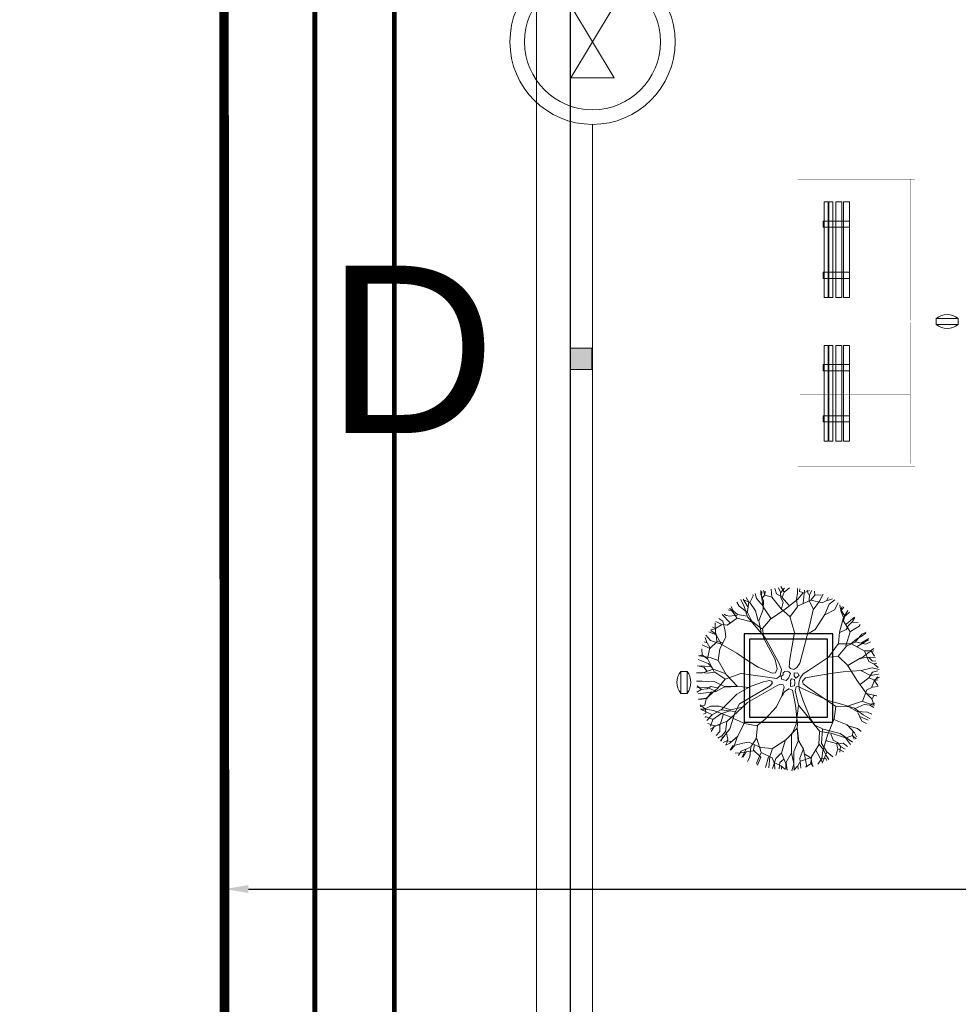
# Model space of a CAD drawing. Header units: millimetres. Extents: x 747415 to 1601423, y -236173 to 551995.
# Tile 187 of 256: x 1014566 to 1034182, y 53156 to 73743. Entities that reach past the tile are written whole.
import ezdxf
from ezdxf.lldxf.tags import DXFTag

# ---------------------------------------------------------------- set-up
doc = ezdxf.new("R2010")
doc.units = ezdxf.units.MM
doc.header["$LTSCALE"] = 100
doc.header["$MEASUREMENT"] = 0
doc.linetypes.add('HIDDEN2', pattern=[4.7625, 3.175, -1.5875])
doc.layers.get('0').update_dxf_attribs({"linetype": 'CONTINUOUS', "lineweight": 0})
doc.layers.get('DEFPOINTS').update_dxf_attribs({"color": 6, "linetype": 'CONTINUOUS', "lineweight": 0})
for name, color, linetype, lineweight in [('T--A9042_BEPLANTING', 90, 'CONTINUOUS', 0), ('T--L9020_GEBOUWEN', 252, 'CONTINUOUS', 0), ('T--L9042_BOMEN', 84, 'CONTINUOUS', 0), ('T--L9052_Hemelwaterafvoer', 130, 'HEMELWATER_AFVOER', 0), ('T--L9052_Straatkolken', 240, 'CONTINUOUS', 0), ('T--L9053_Water', 240, 'BLUS_WATER_LEIDING', 0), ('T--L9053_Waterleidingen', 170, 'TAP_WATER', 0), ('T--L9064_ICT', 170, 'ICT_LEIDING', 0), ('T--L9065_BEVEILIGING_Brandkranen', 240, 'CONTINUOUS', 0), ('T--L9071_TERREINMEUBILAIR_Bank', 250, 'CONTINUOUS', 0), ('T--M9040_Terrein_Afwerking_Plein', 244, 'CONTINUOUS', 0), ('T--T9020_GEBOUWEN', 7, 'CONTINUOUS', 0)]:
    doc.layers.add(name, color=color, linetype=linetype, lineweight=lineweight)
doc.layers.add('T--L9022_OVERKAPPING_Bushokje', color=7, linetype='HIDDEN2')
doc.layers.add('T--L9041_VERHARDING_Wegen', color=7, linetype='CONTINUOUS')
doc.styles.add('Raymond nov 2012', font='isocpeur.ttf', dxfattribs={"height": 1500})
doc.styles.get("Standard").update_dxf_attribs({"font": 'arial.ttf'})
tags = doc.linetypes.add('BLUS_WATER_LEIDING', pattern='A,12.7,-5.08,["BSH",Standard,S=2.54,R=0,X=-2.54,Y=-1.27],-7.62', length=25.4).pattern_tags.tags
tags[6] = DXFTag(74, 10)
tags = doc.linetypes.add('HEMELWATER_AFVOER', pattern='A,12.7,-5.08,["HWA",Standard,S=2.54,R=0,X=-2.54,Y=-1.27],-7.62', length=25.4).pattern_tags.tags
tags[6] = DXFTag(74, 10)
tags = doc.linetypes.add('ICT_LEIDING', pattern='A,12.7,-5.08,["ICT",Standard,S=2.54,R=0,X=-2.54,Y=-1.27],-7.62', length=25.4).pattern_tags.tags
tags[6] = DXFTag(74, 10)
tags = doc.linetypes.add('TAP_WATER', pattern='A,12.7,-5.08,["Water",Standard,S=2.54,R=0,X=-3.81,Y=-1.27],-7.62', length=25.4).pattern_tags.tags
tags[6] = DXFTag(74, 10)
doc.dimstyles.get("Standard").update_dxf_attribs({"dimtxt": 0.18, "dimasz": 500, "dimexe": 0.18, "dimexo": 0.0625, "dimgap": 0.09, "dimtad": 0, "dimtoh": 1, "dimdec": 0, "dimzin": 0, "dimdsep": 46, "dimtxsty": 'Standard', "dimcen": 0.09, "dimadec": 0, "dimazin": 0, "dimtfac": 1, "dimtdec": 0, "dimtofl": 0, "dimtmove": 0, "dimatfit": 3, "dimfxl": 1, "dimtolj": 1, "dimtzin": 0, "dimarcsym": 0})

# ---------------------------------------------------------------- blocks, each defined once
blk = doc.blocks.new('brandkraan')
at = {"layer": 'T--L9053_Water', "linetype": 'Continuous', "lineweight": 0}
for p, q in [((-450, 750), (450, -750)), ((-450, 750), (450, 750)), ((450, 750), (-450, -750)), ((450, -750), (0, 0)), ((-450, -750), (450, -750))]:
    blk.add_line(p, q, dxfattribs=at)
for radius in [1726, 1421]:
    blk.add_circle((0, 0), radius, dxfattribs=at)
blk = doc.blocks.new('*D118')
at = {"layer": 'DEFPOINTS', "color": 0, "linetype": 'Continuous', "transparency": 16777216}
for p in [(1018847, 55566), (1018847, 55566), (1087638, 55566)]:
    blk.add_point(p, dxfattribs=at)
at = {"layer": 'T--M9040_Terrein_Afwerking_Plein', "color": 0, "linetype": 'Continuous', "lineweight": -2, "transparency": 16777216}
for p, q in [((1018847, 55566), (1018847, 55566)), ((1019347, 55566), (1049267, 55566)), ((1087138, 55566), (1057217, 55566)), ((1087638, 55566), (1087638, 55566))]:
    blk.add_line(p, q, dxfattribs=at)
at = {"layer": 'T--M9040_Terrein_Afwerking_Plein', "color": 0, "linetype": 'Continuous', "transparency": 16777216}
for points in [[(1019347, 55649), (1019347, 55483), (1018847, 55566)], [(1087138, 55649), (1087138, 55483), (1087638, 55566)]]:
    blk.add_solid(points, dxfattribs=at)
at = {"layer": 'T--M9040_Terrein_Afwerking_Plein', "color": 0, "linetype": 'Continuous', "transparency": 16777216, "insert": (1053242, 55566), "char_height": 1500, "attachment_point": 5, "style": 'Raymond nov 2012'}
blk.add_mtext('\\A1;69 meter', dxfattribs=at)
blk = doc.blocks.new('boom13')
for p, q in [((-606, 955), (-1011, 1186)), ((-449, 798), (-606, 955)), ((137, 948), (50, 672)), ((-204, 179), (-722, 696)), ((-679, 738), (-388, 450)), ((-370, 711), (-449, 798)), ((-213, 484), (-370, 711)), ((50, 672), (6, 360)), ((299, 369), (659, 718)), ((-388, 450), (-261, 327)), ((-156, 367), (-213, 484)), ((-966, 249), (-645, 88)), ((-261, 327), (-187, 297)), ((-187, 297), (-156, 327)), ((-156, 327), (-156, 367)), ((6, 360), (32, 289)), ((32, 289), (121, 280)), ((121, 280), (299, 369)), ((-645, 88), (-379, 36)), ((-379, 36), (-204, 40)), ((-170, 127), (-204, 179)), ((-204, 40), (-170, 70)), ((-170, 70), (-170, 127)), ((228, 49), (201, 13)), ((201, 13), (201, -58)), ((388, 76), (228, 49)), ((950, 127), (388, 76)), ((201, -58), (255, -111)), ((255, -111), (362, -147)), ((362, -147), (935, -144))]:
    blk.add_line(p, q)
for points in [[(-413, 759), (-447, 992), (-269, 1281), (-35, 1515), (-13, 1692), (-46, 1926)], [(-257, 1303), (-235, 1570), (-369, 1759), (-402, 1881)], [(-366, 1282), (-285, 1517), (-346, 1659), (-369, 1793), (-399, 1887)], [(-313, 1681), (-246, 1770), (-257, 1904)], [(-285, 1532), (-63, 1735), (-14, 1860), (-45, 1939)], [(-189, 1626), (-250, 1894)], [(-224, 1581), (-146, 1704), (-124, 1926)], [(-55, 1742), (181, 1756), (261, 1834), (270, 1904)], [(-22, 1868), (112, 1906)], [(137, 948), (215, 1182), (313, 1542), (331, 1778), (411, 1903)], [(354, 1515), (343, 1637), (165, 1748), (199, 1926)], [(269, 1841), (364, 1903)], [(321, 1550), (472, 1698), (497, 1863)], [(-702, 1481), (-858, 1537), (-925, 1692)], [(-169, 984), (-173, 989), (-374, 1274), (-593, 1370), (-859, 1546), (-920, 1704)], [(-814, 1737), (-669, 1392), (-536, 1248), (-447, 981), (-524, 1248), (-480, 1481), (-536, 1726), (-569, 1837)], [(-585, 1378), (-599, 1520), (-669, 1591), (-715, 1702), (-785, 1773)], [(-708, 1694), (-659, 1803)], [(-669, 1381), (-636, 1592), (-702, 1793)], [(-35, 1515), (210, 1548), (477, 1492), (599, 1537), (788, 1637), (821, 1737)], [(343, 1648), (488, 1704), (532, 1826)], [(499, 1715), (710, 1781)], [(590, 1752), (544, 1831)], [(707, 1648), (598, 1744), (607, 1815)], [(929, 1057), (924, 1363), (729, 1530), (715, 1656), (740, 1774)], [(800, 1490), (920, 1686)], [(988, 1381), (922, 1526), (922, 1604), (933, 1648)], [(-1254, 1296), (-1229, 1464), (-1251, 1463)], [(-1095, 1504), (-1160, 1475), (-1194, 1518)], [(-966, 249), (-1136, 377), (-1160, 636), (-1100, 999), (-1069, 1336), (-1084, 1501), (-1026, 1635)], [(-1158, 1348), (-1114, 1592)], [(-838, 771), (-961, 988), (-951, 1244), (-993, 1420), (-1088, 1527), (-1114, 1604)], [(-874, 1546), (-1008, 1540), (-1062, 1627)], [(848, 806), (945, 1056), (1095, 1189), (1176, 1392), (1248, 1462)], [(932, 1371), (1068, 1535), (1076, 1574)], [(1020, 1171), (1001, 1377), (1055, 1484), (1130, 1550)], [(1040, 1500), (1046, 1595)], [(-1383, 1234), (-1502, 1265)], [(-722, 696), (-968, 847), (-1210, 999), (-1342, 1181), (-1459, 1300)], [(-972, 987), (-1092, 1170), (-1254, 1296), (-1400, 1311)], [(-1104, 1115), (-1320, 1126), (-1373, 1231), (-1358, 1377)], [(-969, 892), (-1014, 1192), (-1158, 1337), (-1303, 1415)], [(685, 691), (848, 929), (1012, 1163), (1200, 1286), (1325, 1397)], [(988, 926), (1177, 1037), (1311, 1192), (1333, 1337)], [(1119, 1196), (1316, 1218), (1395, 1296)], [(1214, 1211), (1341, 1351)], [(-1218, 1007), (-1423, 978), (-1532, 1026), (-1602, 1097)], [(-1330, 1129), (-1455, 1092), (-1557, 1142)], [(766, 803), (988, 914), (1244, 892), (1422, 926), (1533, 1014), (1611, 1037)], [(1305, 896), (1432, 1083), (1519, 1137)], [(1311, 1192), (1478, 1159), (1478, 1181)], [(-1157, 647), (-1453, 701), (-1638, 830), (-1700, 903)], [(-1427, 965), (-1568, 891), (-1646, 887), (-1690, 896)], [(-1598, 808), (-1608, 902), (-1661, 962)], [(-1548, 1010), (-1643, 1011)], [(-679, 738), (-791, 848), (-980, 892), (-1347, 903), (-1637, 1026)], [(-169, 984), (-101, 476), (-74, 236), (-3, 182), (130, 191), (264, 289), (685, 691)], [(945, 124), (950, 127), (1245, 314), (1352, 529), (1541, 785), (1701, 838)], [(1098, 677), (1297, 903), (1502, 996), (1597, 1011)], [(1463, 973), (1549, 932), (1627, 947)], [(1542, 801), (1542, 935), (1631, 984)], [(-1736, 459), (-1813, 667)], [(-1509, -64), (-1555, 179), (-1512, 448), (-1563, 568), (-1672, 752), (-1774, 780)], [(-1451, 712), (-1677, 725), (-1768, 772)], [(659, 718), (855, 798), (1090, 685), (1371, 447), (1644, 247), (1792, 175), (1878, 56)], [(1360, 520), (1502, 527), (1577, 594), (1689, 634), (1764, 701)], [(1600, 578), (1633, 704), (1728, 766)], [(1681, 627), (1788, 573)], [(1718, 569), (1805, 655)], [(-1674, 471), (-1860, 508)], [(-1661, 307), (-1724, 449), (-1848, 487)], [(-1613, 398), (-1733, 556), (-1840, 584)], [(1472, 391), (1592, 570), (1710, 561), (1827, 474)], [(-1529, 325), (-1650, 308), (-1752, 124), (-1932, 149)], [(-1395, 307), (-1656, 145), (-1699, -108), (-1799, -185), (-1913, -224)], [(-1138, 366), (-1403, 320), (-1594, 382), (-1810, 346), (-1907, 371)], [(1252, 306), (1483, 213), (1628, 268), (1763, 283), (1859, 309)], [(1499, 212), (1690, -20), (1812, -74), (1893, -48)], [(1800, 183), (1809, 254), (1864, 261)], [(-1667, 148), (-1877, 180), (-1915, 167)], [(-879, -432), (-510, -289), (-226, -147), (-217, -67), (-297, 5), (-404, 31)], [(0, 162), (-62, 137), (-62, 37), (0, 0), (100, -12), (125, 25), (112, 112), (75, 137), (37, 125), (0, 150)], [(1521, -126), (1674, 12), (1792, 33), (1890, 12)], [(1587, 113), (1858, 159)], [(1797, 55), (1876, 106)], [(-1701, -27), (-1930, -25)], [(-879, -432), (-967, -449), (-1264, -286), (-1509, -64), (-1688, -51), (-1919, -96)], [(-1566, -256), (-1692, -185), (-1916, -173)], [(-1789, -188), (-1814, -330), (-1879, -359)], [(-891, -407), (-492, -352), (-218, -204), (-135, -200), (-113, -230), (-130, -300), (-237, -923)], [(-87, -62), (-162, -87), (-125, -162), (-62, -150), (0, -125), (0, -62), (-37, -50), (-100, -75)], [(75, -100), (37, -150), (112, -200), (150, -162), (137, -87), (75, -100)], [(935, -144), (1224, -133), (1510, -124), (1721, -202), (1884, -236)], [(986, -142), (1123, -269), (1479, -385), (1713, -415), (1834, -501)], [(1697, -28), (1699, -264), (1772, -347), (1843, -360)], [(1821, -67), (1852, -203)], [(-1662, -350), (-1754, -288), (-1887, -306)], [(-1817, -341), (-1861, -422)], [(-1287, -276), (-1555, -267), (-1737, -410), (-1857, -449)], [(-891, -407), (-1135, -370), (-1495, -471), (-1706, -577), (-1854, -573)], [(-492, -352), (-495, -358), (-911, -922), (-881, -1160), (-895, -1478), (-999, -1611)], [(-702, -669), (-359, -405), (-163, -271), (-39, -236), (59, -236), (166, -271), (264, -360), (639, -692)], [(319, -824), (184, -520), (95, -342), (15, -298), (-39, -325), (-83, -431), (-318, -1107)], [(1486, -393), (1626, -551), (1790, -585)], [(1780, -356), (1837, -454)], [(-1505, -468), (-1710, -415), (-1864, -478)], [(-1728, -663), (-1831, -613)], [(-1693, -853), (-1356, -691), (-1218, -551), (-956, -449), (-1218, -540), (-1454, -507), (-1695, -574), (-1805, -613)], [(-1477, -889), (-1610, -694), (-1718, -666), (-1783, -695)], [(-1344, -691), (-1557, -668), (-1754, -744)], [(-1443, -729), (-1491, -887), (-1643, -962)], [(-702, -669), (-806, -786), (-841, -977), (-833, -1345), (-941, -1639)], [(638, -689), (708, -890), (584, -1119), (332, -1387), (120, -1650), (40, -1795), (-83, -1874)], [(637, -691), (642, -693), (968, -818), (1204, -776), (1522, -774), (1661, -871)], [(963, -976), (1270, -987), (1446, -800), (1573, -792), (1689, -823)], [(1201, -787), (1292, -897), (1390, -917), (1490, -983), (1588, -1004)], [(1535, -766), (1643, -686), (1736, -728)], [(1565, -784), (1666, -680), (1736, -692)], [(1674, -672), (1756, -630)], [(-1602, -926), (-1703, -830)], [(-1179, -979), (-1466, -892), (-1599, -915), (-1651, -982)], [(-1308, -945), (-1507, -1134)], [(-922, -919), (-1165, -971), (-1255, -1096), (-1359, -1184), (-1424, -1259)], [(-841, -966), (-1139, -1026), (-1276, -1177), (-1346, -1326)], [(-237, -923), (-239, -1212), (-245, -1498), (-333, -1704), (-375, -1866)], [(319, -824), (428, -1069), (547, -1423), (663, -1629), (666, -1778)], [(717, -882), (962, -992), (1087, -1149), (1286, -1240), (1352, -1315)], [(966, -829), (1029, -1069), (1159, -1153), (1252, -1252), (1330, -1314)], [(1277, -995), (1434, -1138), (1473, -1149)], [(1403, -869), (1592, -998)], [(1479, -981), (1500, -1099)], [(-318, -1107), (-576, -1144), (-942, -1102), (-1280, -1088), (-1443, -1111), (-1580, -1060)], [(-1287, -1178), (-1533, -1146)], [(-1445, -1122), (-1413, -1185), (-1455, -1222)], [(-1057, -1112), (-1057, -1328), (-1160, -1386), (-1306, -1378)], [(-892, -1157), (-1006, -1242), (-1031, -1339), (-1102, -1435), (-1127, -1532)], [(-587, -1142), (-626, -1440), (-745, -1631), (-816, -1696)], [(-307, -1109), (-249, -1371), (-300, -1565), (-254, -1779), (-274, -1877)], [(576, -1126), (792, -1336), (874, -1546), (884, -1641)], [(1038, -1082), (966, -1374), (995, -1505), (1065, -1554)], [(1011, -1213), (1210, -1402)], [(1093, -1173), (1105, -1371), (1179, -1454)], [(-1099, -1424), (-1218, -1439)], [(-1162, -1397), (-1187, -1517)], [(-1059, -1339), (-1017, -1461), (-1061, -1566)], [(-637, -1438), (-639, -1665), (-681, -1758)], [(-235, -1363), (-61, -1615), (194, -1645), (276, -1742), (321, -1853)], [(544, -1434), (501, -1641), (572, -1792)], [(963, -1385), (775, -1528), (752, -1636), (784, -1700)], [(784, -1343), (965, -1480), (1014, -1570)], [(1103, -1268), (1237, -1402)], [(-887, -1491), (-812, -1602), (-859, -1694)], [(-726, -1590), (-819, -1605), (-876, -1661)], [(-316, -1584), (-467, -1712), (-490, -1821)], [(-248, -1508), (-117, -1669), (-102, -1788), (-127, -1884)], [(-63, -1626), (-84, -1837), (-69, -1874)], [(271, -1486), (445, -1614), (430, -1731), (336, -1844)], [(452, -1623), (576, -1662), (633, -1760)], [(853, -1505), (808, -1589), (819, -1668)], [(1006, -1508), (916, -1614)], [(-386, -1649), (-414, -1837)], [(-81, -1793), (-33, -1875)], [(47, -1803), (118, -1815), (122, -1870)], [(113, -1651), (122, -1880)], [(278, -1731), (422, -1749), (454, -1813)], [(433, -1752), (515, -1792)], [(437, -1740), (518, -1831)], [(750, -1647), (705, -1752)]]:
    blk.add_lwpolyline(points)
blk = doc.blocks.new('Afvalbak')
at = {"layer": 'T--L9071_TERREINMEUBILAIR_Bank', "linetype": 'Continuous'}
blk.add_lwpolyline([(-65, 0), (65, 0), (65, -460), (-65, -460)], close=True, dxfattribs=at)
for centre, start, end in [((225.625, -230), 141.641984, 218.358016), ((-225.625, -230), 321.641984, 38.358016)]:
    blk.add_arc(centre, 370.625, start, end, dxfattribs=at)

msp = doc.modelspace()

# ---------------------------------------------------------------- hatches: boundary and pattern name
at = {"layer": 'T--A9042_BEPLANTING'}
h = msp.add_hatch(dxfattribs=at)
h.set_pattern_fill('GRASS', color=256, scale=1500, style=0)
edge = h.paths.add_edge_path()
edge.add_line((1194589.183, 247525.193), (1194593.64, 247264.881))
edge.add_line((1194593.64, 247264.881), (1189597.042, 247120.843))
edge.add_line((1189597.042, 247120.843), (1179615.176, 246734.424))
edge.add_line((1179615.176, 246734.424), (1169673.169, 246260.926))
edge.add_line((1169673.169, 246260.926), (1159743.156, 245284.429))
edge.add_line((1159743.156, 245284.429), (1149794.302, 244232.037))
edge.add_line((1149794.302, 244232.037), (1139904.319, 243419.621))
edge.add_line((1139904.319, 243419.621), (1138613.747, 243325.021))
edge.add_line((1138613.747, 243325.021), (1135690.007, 243117.197))
edge.add_line((1135690.007, 243117.197), (1132771.926, 242932.503))
edge.add_line((1132771.926, 242932.503), (1129859.398, 242758.599))
edge.add_line((1129859.398, 242758.599), (1126616.556, 242566.575))
edge.add_line((1126616.556, 242566.575), (1123385.964, 242364.695))
edge.add_line((1123385.964, 242364.695), (1120184.728, 242139.833))
edge.add_line((1120184.728, 242139.833), (1117014.113, 241880.011))
edge.add_line((1117014.113, 241880.011), (1113876.289, 241570.228))
edge.add_line((1113876.289, 241570.228), (1110773.76, 241198.319))
edge.add_line((1110773.76, 241198.319), (1107692.214, 240764.72))
edge.add_line((1107692.214, 240764.72), (1104624.361, 240306.925))
edge.add_line((1104624.361, 240306.925), (1101572.465, 239835.828))
edge.add_line((1101572.465, 239835.828), (1100403.086, 239650.924))
edge.add_line((1100403.086, 239650.924), (1097780.987, 239217.99))
edge.add_line((1097780.987, 239217.99), (1095157.329, 238732.83))
edge.add_line((1095157.329, 238732.83), (1092526.922, 238274.052))
edge.add_line((1092526.922, 238274.052), (1089457.602, 237766.051))
edge.add_line((1089457.602, 237766.051), (1086388.73, 237224.846))
edge.add_line((1086388.73, 237224.846), (1083401.545, 236651.668))
edge.add_line((1083401.545, 236651.668), (1080469.385, 236024.459))
edge.add_line((1080469.385, 236024.459), (1077519.444, 235269.823))
edge.add_line((1077519.444, 235269.823), (1074567.867, 234454.498))
edge.add_line((1074567.867, 234454.498), (1071611.505, 233602.32))
edge.add_line((1071611.505, 233602.32), (1068661.406, 232725.291))
edge.add_line((1068661.406, 232725.291), (1065719.424, 231822.381))
edge.add_line((1065719.424, 231822.381), (1062684.54, 230856.109))
edge.add_line((1062684.54, 230856.109), (1059866.196, 229920.836))
edge.add_line((1059866.196, 229920.836), (1056845.381, 228880.035))
edge.add_line((1056845.381, 228880.035), (1054034.15, 227860.451))
edge.add_line((1054034.15, 227860.451), (1051908.682, 227043.859))
edge.add_line((1051908.682, 227043.859), (1051192.354, 226766.278))
edge.add_line((1051192.354, 226766.278), (1050671.69, 226564.519))
edge.add_line((1050671.69, 226564.519), (1049927.631, 226262.62))
edge.add_line((1049927.631, 226262.62), (1049070.32, 225903.54))
edge.add_line((1049070.32, 225903.54), (1048360.834, 225606.376))
edge.add_line((1048360.834, 225606.376), (1045574.185, 224396.868))
edge.add_line((1045574.185, 224396.868), (1042746.023, 223102.062))
edge.add_line((1042746.023, 223102.062), (1039916.204, 221736.561))
edge.add_line((1039916.204, 221736.561), (1037264.038, 220364.549))
edge.add_line((1037264.038, 220364.549), (1036639.036, 220037.907))
edge.add_line((1036639.036, 220037.907), (1035761.731, 219567.084))
edge.add_line((1035761.731, 219567.084), (1034455.173, 218860.02))
edge.add_line((1034455.173, 218860.02), (1031834.519, 217415.207))
edge.add_line((1031834.519, 217415.207), (1029063.532, 215837.52))
edge.add_line((1029063.532, 215837.52), (1026493.513, 214322.916))
edge.add_line((1026493.513, 214322.916), (1023661.374, 212596.81))
edge.add_line((1023661.374, 212596.81), (1021148.701, 211011.913))
edge.add_line((1021148.701, 211011.913), (1018664.489, 209394.723))
edge.add_line((1018664.489, 209394.723), (1016111.63, 207674.051))
edge.add_line((1016111.63, 207674.051), (1013541.964, 205866.676))
edge.add_line((1013541.964, 205866.676), (1011054.819, 204060.939))
edge.add_line((1011054.819, 204060.939), (1008551.61, 202180.933))
edge.add_line((1008551.61, 202180.933), (1006071.977, 200261.271))
edge.add_line((1006071.977, 200261.271), (1003623.026, 198305.877))
edge.add_line((1003623.026, 198305.877), (1001255.469, 196356.541))
edge.add_line((1001255.469, 196356.541), (998895.97, 194358.237))
edge.add_line((998895.97, 194358.237), (996592.894, 192340.973))
edge.add_line((996592.894, 192340.973), (994271.188, 190253.094))
edge.add_line((994271.188, 190253.094), (992089.799, 188232.713))
edge.add_line((992089.799, 188232.713), (989855.126, 186096.735))
edge.add_line((989855.126, 186096.735), (987565.682, 183840.779))
edge.add_line((987565.682, 183840.779), (985556.73, 181812.43))
edge.add_line((985556.73, 181812.43), (983340.235, 179499.914))
edge.add_line((983340.235, 179499.914), (981234.422, 177237.565))
edge.add_line((981234.422, 177237.565), (979162.94, 174943.215))
edge.add_line((979162.94, 174943.215), (977214.691, 172724.59))
edge.add_line((977214.691, 172724.59), (975036.892, 170165.071))
edge.add_line((975036.892, 170165.071), (973160.412, 167901.106))
edge.add_line((973160.412, 167901.106), (971300.145, 165540.186))
edge.add_line((971300.145, 165540.186), (970653.489, 164750.347))
edge.add_line((970653.489, 164750.347), (969323.906, 163031.694))
edge.add_line((969323.906, 163031.694), (967532.389, 160664.585))
edge.add_line((967532.389, 160664.585), (965620.33, 158124.446))
edge.add_line((965620.33, 158124.446), (963729.485, 155559.861))
edge.add_line((963729.485, 155559.861), (962160.024, 153368.205))
edge.add_line((962160.024, 153368.205), (960583.853, 151476.839))
edge.add_line((960583.853, 151476.839), (957868.106, 147829.141))
edge.add_line((957868.106, 147829.141), (955546.579, 144354.957))
edge.add_line((955546.579, 144354.957), (952781.766, 139999.101))
edge.add_line((952781.766, 139999.101), (950228.309, 135925.671))
edge.add_line((950228.309, 135925.671), (947689.507, 131669.07))
edge.add_line((947689.507, 131669.07), (945836.511, 128467.426))
edge.add_line((945836.511, 128467.426), (939785.242, 117718.876))
edge.add_line((939785.242, 117718.876), (930712.869, 102774.401))
edge.add_line((930712.869, 102774.401), (922173.53, 90199.799))
edge.add_arc((831492.457, 157259.067), 112782.989, 306.60619454, 323.5168236, ccw=False)
edge.add_line((898746.269, 66722.183), (906881.323, 58450.839))
edge.add_arc((1039056.702, -43733.649), 167068.849, 138.06483794, 142.29247104, ccw=False)
edge.add_line((914773.924, 67916.66), (924725.806, 83316.857))
edge.add_line((924725.806, 83316.857), (935036.865, 100427.915))
edge.add_line((935036.865, 100427.915), (938271.243, 105214.41))
edge.add_line((938271.243, 105214.41), (944567.151, 115601.153))
edge.add_line((944567.151, 115601.153), (949536.685, 124088.131))
edge.add_line((949536.685, 124088.131), (954824.472, 132626.587))
edge.add_line((954824.472, 132626.587), (959827.89, 140132.671))
edge.add_line((959827.89, 140132.671), (963059.812, 145135.12))
edge.add_line((963059.812, 145135.12), (965500.197, 148828.356))
edge.add_line((965500.197, 148828.356), (966613.361, 150562.786))
edge.add_line((966613.361, 150562.786), (968025.373, 152669.584))
edge.add_line((968025.373, 152669.584), (969925.147, 155201.552))
edge.add_line((969925.147, 155201.552), (971712.101, 157704.465))
edge.add_line((971712.101, 157704.465), (973307.285, 159791.446))
edge.add_line((973307.285, 159791.446), (974380.773, 161326.936))
edge.add_line((974380.773, 161326.936), (975513.5, 162711.848))
edge.add_line((975513.5, 162711.848), (977022.752, 164676.523))
edge.add_line((977022.752, 164676.523), (979125.989, 167160.936))
edge.add_line((979125.989, 167160.936), (980701.644, 168861.659))
edge.add_line((980701.644, 168861.659), (983077.997, 171627.505))
edge.add_line((983077.997, 171627.505), (985074.319, 173856.029))
edge.add_line((985074.319, 173856.029), (986909.132, 175828.505))
edge.add_line((986909.132, 175828.505), (989063.699, 178159.256))
edge.add_line((989063.699, 178159.256), (991154.428, 180245.145))
edge.add_line((991154.428, 180245.145), (993121.205, 182057.606))
edge.add_line((993121.205, 182057.606), (995324.494, 184142.051))
edge.add_line((995324.494, 184142.051), (997280.219, 186006.612))
edge.add_line((997280.219, 186006.612), (999623.744, 188200.448))
edge.add_line((999623.744, 188200.448), (1002349.065, 190608.065))
edge.add_line((1002349.065, 190608.065), (1004754.956, 192653.066))
edge.add_line((1004754.956, 192653.066), (1007294.928, 194741.918))
edge.add_line((1007294.928, 194741.918), (1008978.786, 196161.928))
edge.add_line((1008978.786, 196161.928), (1011076.047, 197755.95))
edge.add_line((1011076.047, 197755.95), (1013065.241, 199247.814))
edge.add_line((1013065.241, 199247.814), (1015821.037, 201346.882))
edge.add_line((1015821.037, 201346.882), (1017686.716, 202722.52))
edge.add_line((1017686.716, 202722.52), (1020957.031, 204817.97))
edge.add_line((1020957.031, 204817.97), (1023228.197, 206313.401))
edge.add_line((1023228.197, 206313.401), (1026470.58, 208376.744))
edge.add_line((1026470.58, 208376.744), (1028603.548, 209658.432))
edge.add_line((1028603.548, 209658.432), (1030968.801, 211111.637))
edge.add_line((1030968.801, 211111.637), (1032974.557, 212278.47))
edge.add_line((1032974.557, 212278.47), (1034989.373, 213415.47))
edge.add_line((1034989.373, 213415.47), (1036654.679, 214452.728))
edge.add_line((1036654.679, 214452.728), (1038246.03, 215241.653))
edge.add_line((1038246.03, 215241.653), (1039948.347, 216202.761))
edge.add_line((1039948.347, 216202.761), (1041825.775, 217172.039))
edge.add_line((1041825.775, 217172.039), (1043014.131, 217759.859))
edge.add_line((1043014.131, 217759.859), (1045164.207, 218821.145))
edge.add_line((1045164.207, 218821.145), (1047341.541, 219812.404))
edge.add_line((1047341.541, 219812.404), (1050071.07, 221013.985))
edge.add_line((1050071.07, 221013.985), (1051244.22, 221490.97))
edge.add_line((1051244.22, 221490.97), (1052347.556, 221956.97))
edge.add_line((1052347.556, 221956.97), (1053649.506, 222430.47))
edge.add_line((1053649.506, 222430.47), (1054533.126, 222784.97))
edge.add_line((1054533.126, 222784.97), (1056086.056, 223306.47))
edge.add_line((1056086.056, 223306.47), (1057869.317, 223968.97))
edge.add_line((1057869.317, 223968.97), (1060574.556, 224929.97))
edge.add_line((1060574.556, 224929.97), (1063483.693, 225922.97))
edge.add_line((1063483.693, 225922.97), (1065608.903, 226631.593))
edge.add_line((1065608.903, 226631.593), (1069173.064, 227676.47))
edge.add_line((1069173.064, 227676.47), (1072281.977, 228625.637))
edge.add_line((1072281.977, 228625.637), (1075375.394, 229611.47))
edge.add_line((1075375.394, 229611.47), (1077123.927, 230119.62))
edge.add_line((1077123.927, 230119.62), (1080375.394, 230986.97))
edge.add_line((1080375.394, 230986.97), (1082892.594, 231747.063))
edge.add_line((1082892.594, 231747.063), (1087287.423, 232727.295))
edge.add_line((1087287.423, 232727.295), (1089726.851, 233304.236))
edge.add_line((1089726.851, 233304.236), (1092683.446, 233905.227))
edge.add_line((1092683.446, 233905.227), (1095564.394, 234529.046))
edge.add_line((1095564.394, 234529.046), (1098820.303, 235134.124))
edge.add_line((1098820.303, 235134.124), (1101429.17, 235680.801))
edge.add_line((1101429.17, 235680.801), (1102775.394, 235932.97))
edge.add_line((1102775.394, 235932.97), (1105482.445, 236248.973))
edge.add_line((1105482.445, 236248.973), (1107758.807, 236612.397))
edge.add_line((1107758.807, 236612.397), (1110496.735, 236978.709))
edge.add_line((1110496.735, 236978.709), (1115376.091, 237663.748))
edge.add_line((1115376.091, 237663.748), (1120160.891, 238162.648))
edge.add_line((1120160.891, 238162.648), (1122883.614, 238303.454))
edge.add_line((1122883.614, 238303.454), (1125390.669, 238461.915))
edge.add_line((1125390.669, 238461.915), (1128123.405, 238391.97))
edge.add_line((1128123.405, 238391.97), (1132768.171, 238736.47))
edge.add_line((1132768.171, 238736.47), (1135790.587, 239107.966))
edge.add_line((1135790.587, 239107.966), (1138342.94, 239481.456))
edge.add_line((1138342.94, 239481.456), (1142060.43, 239524.47))
edge.add_line((1142060.43, 239524.47), (1147419.918, 239838.053))
edge.add_line((1147419.918, 239838.053), (1152508.673, 240937.759))
edge.add_line((1152508.673, 240937.759), (1161790.445, 241405.25))
edge.add_line((1161790.445, 241405.25), (1166293.104, 242414.317))
edge.add_line((1166293.104, 242414.317), (1170003.913, 243136.47))
edge.add_line((1170003.913, 243136.47), (1182817.631, 243902.97))
edge.add_line((1182817.631, 243902.97), (1191677.387, 244103.47))
edge.add_line((1191677.387, 244103.47), (1200992.076, 244164.47))
edge.add_line((1200992.076, 244164.47), (1212315.556, 244345.47))
edge.add_line((1212315.556, 244345.47), (1212435.36, 247419.97))
edge.add_line((1212435.36, 247419.97), (1205479.36, 247503.517))
edge.add_line((1205479.36, 247503.517), (1202606.248, 247460.622))
edge.add_line((1202606.248, 247460.622), (1194593.64, 247264.881))
at = {"layer": 'T--L9052_Straatkolken', "linetype": 'Continuous'}
h = msp.add_hatch(color=256, dxfattribs=at)
h.dxf.hatch_style = 1
h.paths.add_polyline_path([(1026525.778, 66877.464), (1026075.778, 66877.464), (1026075.778, 66427.464), (1026525.778, 66427.464)])

# ---------------------------------------------------------------- linework, layer by layer
at = {"layer": 'T--L9020_GEBOUWEN', "const_width": 200}
msp.add_lwpolyline([(1105354.428, 55763.215), (1087774.452, 55763.223), (1087774.444, 107043.212), (1087774.444, 107043.212), (1087774.444, 107043.212), (1057330.46, 107078.17), (1034931.644, 107083.151), (1018971.779, 106166.491), (1018975.776, 100663.506), (1019995.78, 100663.506), (1019995.784, 93123.506), (1018825.78, 93123.51), (1018846.971, 51523.571), (1019995.76, 51523.571), (1019995.756, 43983.571), (1018975.76, 43983.571), (1018975.764, 37763.57), (1001395.76, 37763.543), (1001395.76, 108677.389), (998127.809, 108700.101), (997758.019, 106091.928), (997336.768, 106151.695), (997725.547, 108893.815), (997808.356, 127450.297)], dxfattribs=at)
at = {"layer": 'T--L9022_OVERKAPPING_Bushokje', "const_width": 1}
for points in [[(1030875.77, 70408.102), (1030825.77, 70408.102), (1030825.77, 70458.102), (1030875.77, 70458.102)], [(1030875.77, 70408.102), (1030875.77, 67458.102), (1030825.77, 67458.102), (1030825.77, 70408.102)], [(1030875.77, 70458.102), (1032275.777, 70458.102), (1032275.777, 70408.102), (1030875.77, 70408.102)], [(1032275.777, 70458.102), (1033275.77, 70458.102), (1033275.77, 70408.102), (1032275.777, 70408.102)], [(1033225.77, 70408.102), (1033225.77, 67458.102), (1033175.77, 67458.102), (1033175.77, 70408.102)], [(1030825.77, 67458.102), (1030825.77, 67408.102), (1030875.77, 67408.102), (1030875.77, 67458.102), (1030825.77, 67458.102)], [(1030875.77, 67408.102), (1030875.77, 64458.102), (1030825.77, 64458.102), (1030825.77, 67408.102)], [(1030875.77, 67458.102), (1032275.777, 67458.102), (1032275.777, 67408.102), (1030875.77, 67408.102)], [(1032275.777, 67458.102), (1033275.77, 67458.102), (1033275.77, 67408.102), (1032275.777, 67408.102)], [(1033225.77, 67408.102), (1033225.77, 64458.102), (1033175.77, 64458.102), (1033175.77, 67408.102)], [(1030825.77, 64458.102), (1030825.77, 64408.102), (1030875.77, 64408.102), (1030875.77, 64458.102), (1030825.77, 64458.102)], [(1030875.77, 64458.102), (1032275.777, 64458.102), (1032275.777, 64408.102), (1030875.77, 64408.102)], [(1032275.777, 64458.102), (1033275.77, 64458.102), (1033275.77, 64408.102), (1032275.777, 64408.102)]]:
    msp.add_lwpolyline(points, close=True, dxfattribs=at)
for points in [[(1030875.77, 68953.102), (1033175.77, 68953.102)], [(1030875.77, 68913.102), (1033175.77, 68913.102)], [(1030875.77, 65953.102), (1033175.77, 65953.102)], [(1030875.77, 65913.102), (1033175.77, 65913.102)]]:
    msp.add_lwpolyline(points, dxfattribs=at)
at = {"layer": 'T--L9041_VERHARDING_Wegen'}
for points in [[(1026075.778, 98878.188), (1080274.577, 98878.188), (1080274.577, 37762.251), (1026075.778, 37763.477)], [(1029709.493, 60903.182), (1029709.493, 59053.182), (1031559.493, 59053.182), (1031559.493, 60903.182)], [(1029819.493, 60793.182), (1029819.493, 59163.182), (1031449.493, 59163.182), (1031449.493, 60793.182)]]:
    msp.add_lwpolyline(points, close=True, dxfattribs=at)
at = {"layer": 'T--L9052_Hemelwaterafvoer', "ltscale": 2, "const_width": 100}
msp.add_lwpolyline([(1020734.71, 92984.3), (1020734.71, 36342.751), (1030234.71, 36342.751), (1030234.71, 24342.251)], dxfattribs=at)
at = {"layer": 'T--L9052_Straatkolken', "linetype": 'Continuous'}
msp.add_lwpolyline([(1026075.778, 66427.464), (1026525.778, 66427.464), (1026525.778, 66877.464), (1026075.778, 66877.464)], close=True, dxfattribs=at)
at = {"layer": 'T--L9053_Water', "ltscale": 2}
msp.add_line((1026537.137, 71553.357), (1026537.137, 38906.05), dxfattribs=at)
at = {"layer": 'T--L9053_Waterleidingen', "lineweight": 0, "ltscale": 2, "const_width": 100}
msp.add_lwpolyline([(1079712.957, 99145.887), (1025156.472, 99145.887), (1022397.32, 96386.735), (1022397.32, 33410.832), (981143.722, 33410.832)], dxfattribs=at)
at = {"layer": 'T--L9064_ICT', "color": 1, "lineweight": 0}
msp.add_line((1025367.659, 103754.953), (1025367.659, 35757.401), dxfattribs=at)
at = {"layer": 'T--L9071_TERREINMEUBILAIR_Bank'}
for points in [[(1031375.77, 67933.102), (1031375.77, 69933.102), (1031460.77, 69933.102), (1031460.77, 67933.102)], [(1031475.77, 67933.102), (1031475.77, 69933.102), (1031560.77, 69933.102), (1031560.77, 67933.102)], [(1031620.77, 67933.102), (1031620.77, 69933.102), (1031750.77, 69933.102), (1031750.77, 67933.102)], [(1031780.77, 67933.102), (1031780.77, 69933.102), (1031910.77, 69933.102), (1031910.77, 67933.102)], [(1031360.77, 69403.102), (1031360.77, 69533.102), (1031910.77, 69533.102), (1031910.77, 69403.102)], [(1031360.77, 68333.102), (1031360.77, 68463.102), (1031910.77, 68463.102), (1031910.77, 68333.102)], [(1033719.077, 67368.102), (1033719.077, 67498.102), (1034179.077, 67498.102), (1034179.077, 67368.102)], [(1031375.77, 64933.102), (1031375.77, 66933.102), (1031460.77, 66933.102), (1031460.77, 64933.102)], [(1031475.77, 64933.102), (1031475.77, 66933.102), (1031560.77, 66933.102), (1031560.77, 64933.102)], [(1031620.77, 64933.102), (1031620.77, 66933.102), (1031750.77, 66933.102), (1031750.77, 64933.102)], [(1031780.77, 64933.102), (1031780.77, 66933.102), (1031910.77, 66933.102), (1031910.77, 64933.102)], [(1031360.77, 66403.102), (1031360.77, 66533.102), (1031910.77, 66533.102), (1031910.77, 66403.102)], [(1031360.77, 65333.102), (1031360.77, 65463.102), (1031910.77, 65463.102), (1031910.77, 65333.102)]]:
    msp.add_lwpolyline(points, close=True, dxfattribs=at)
for centre, start, end in [((1033949.077, 67207.477), 51.641984, 128.358016), ((1033949.077, 67658.727), 231.641984, 308.358016)]:
    msp.add_arc(centre, 370.625, start, end, dxfattribs=at)

# ---------------------------------------------------------------- block references
at = {"layer": 'T--L9042_BOMEN', "linetype": 'Continuous', "rotation": 74.78807045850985}
msp.add_blockref('boom13', (1030634.493, 59978.182), dxfattribs=at)
at = {"layer": 'T--L9065_BEVEILIGING_Brandkranen', "rotation": 1.334021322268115e-08}
msp.add_blockref('brandkraan', (1026537.137, 73279.336), dxfattribs=at)
at = {"layer": 'T--L9071_TERREINMEUBILAIR_Bank'}
msp.add_blockref('Afvalbak', (1028447.365, 60117.532), dxfattribs=at)

# ---------------------------------------------------------------- texts
at = {"layer": 'T--T9020_GEBOUWEN'}
msp.add_text('D', height=3500, dxfattribs=at).set_placement((1020978.542, 65100.739))

# ---------------------------------------------------------------- dimensions: what is measured, and where the dimension line sits
at = {"layer": 'T--M9040_Terrein_Afwerking_Plein', "linetype": 'Continuous'}
dim = msp.add_linear_dim(base=(1018846.972, 55565.979), p1=(1087637.722, 55565.953), p2=(1018846.972, 55565.979), text='69 meter', dimstyle='Standard', override={"dimtxsty": 'Raymond nov 2012'}, dxfattribs=at)
dim.commit()
dim.dimension.update_dxf_attribs({"geometry": '*D118', "text_midpoint": (1053242.347, 55565.979)})

doc.saveas('drawing.dxf')
